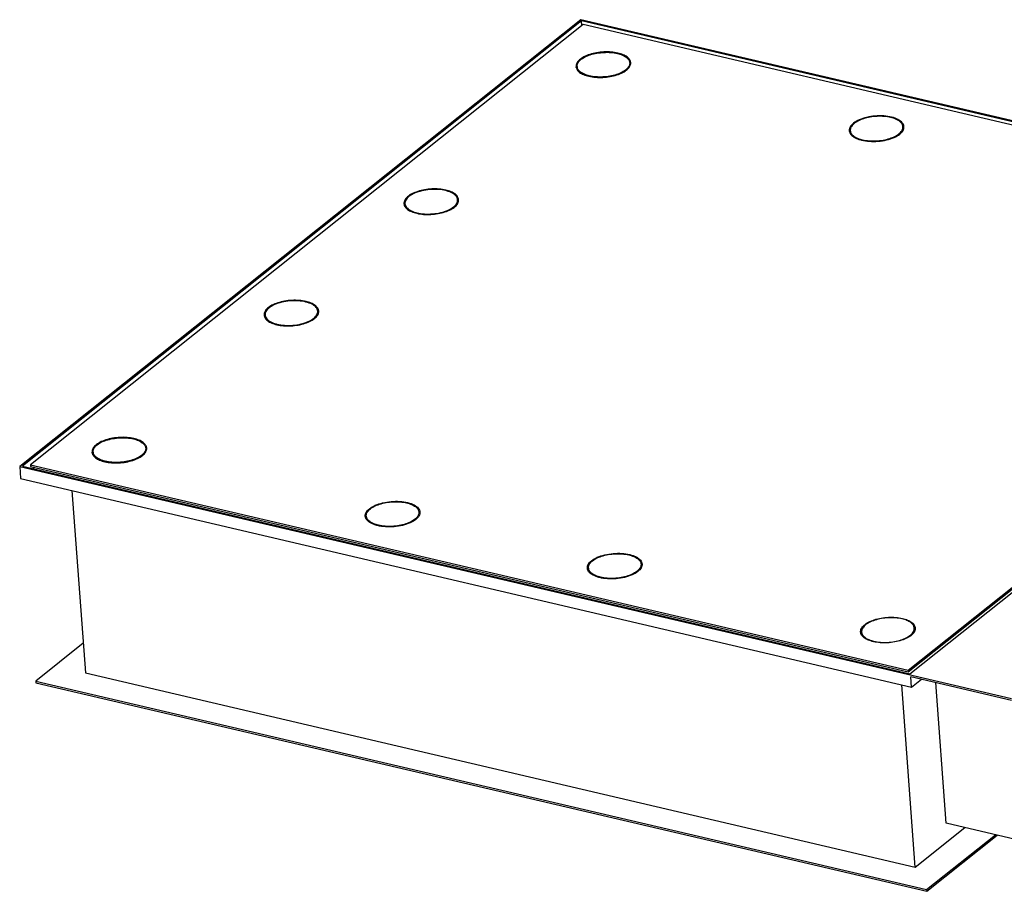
# Model space of a CAD drawing. Header units: millimetres. Extents: x 0 to 8400, y 0 to 5940.
# Tile 9 of 11: x 6416 to 7422, y 1845 to 2735. Entities that reach past the tile are written whole.
import ezdxf

# ---------------------------------------------------------------- set-up
doc = ezdxf.new("R2010")
doc.units = ezdxf.units.MM
doc.header["$LTSCALE"] = 462
doc.layers.get('0').update_dxf_attribs({"linetype": 'CONTINUOUS'})
doc.layers.add('_ACHSEN', color=7, linetype='CONTINUOUS')

msp = doc.modelspace()

# ---------------------------------------------------------------- linework, layer by layer
at = {"color": 7, "linetype": 'Continuous'}
for p, q in [((6988.901, 2735.322), (6415.702, 2278.721)), ((6989.526, 2734.08), (6418.454, 2279.172)), ((6991.402, 2730.352), (6426.71, 2280.527)), ((8002.118, 2498.064), (6988.901, 2735.322)), ((6989.893, 2729.151), (6989.526, 2734.08)), ((7896.355, 2521.734), (6989.526, 2734.08)), ((7888.099, 2520.379), (6991.402, 2730.352)), ((6985.11, 2687.34), (6985.241, 2685.572)), ((7038.96, 2691.356), (7039.092, 2689.587)), ((6809.44, 2545.531), (6809.308, 2547.299)), ((6863.291, 2549.547), (6863.159, 2551.315)), ((7323.408, 2070.554), (7888.099, 2520.379)), ((7323.54, 2068.786), (7888.231, 2518.61)), ((7325.284, 2066.826), (7896.355, 2521.734)), ((6720.39, 2435.714), (6720.258, 2437.482)), ((6666.539, 2431.698), (6666.407, 2433.466)), ((6544.456, 2297.441), (6544.588, 2295.673)), ((6490.606, 2293.425), (6490.738, 2291.657)), ((6415.702, 2278.721), (6416.625, 2266.344)), ((6415.702, 2278.721), (7428.919, 2041.462)), ((6418.454, 2279.172), (7325.284, 2066.826)), ((6426.71, 2280.527), (6426.842, 2278.759)), ((6426.71, 2280.527), (7323.408, 2070.554)), ((6426.842, 2278.759), (7323.54, 2068.786)), ((6430.862, 2277.818), (6429.357, 2276.619)), ((6416.625, 2266.344), (7326.832, 2053.207)), ((6469.079, 2254.061), (6482.966, 2067.838)), ((6769.769, 2228.056), (6769.9, 2226.288)), ((6823.619, 2232.072), (6823.751, 2230.304)), ((6996.687, 2174.92), (6996.819, 2173.152)), ((7050.537, 2178.936), (7050.669, 2177.168)), ((7329.832, 2111.798), (7329.7, 2113.566)), ((7275.981, 2107.782), (7275.85, 2109.55)), ((6480.699, 2098.234), (6432.051, 2059.482)), ((6482.966, 2067.838), (7330.691, 1869.332)), ((7323.408, 2070.554), (7323.54, 2068.786)), ((7429.051, 2039.694), (7326.041, 2063.816)), ((7326.832, 2053.207), (7326.041, 2063.816)), ((6432.051, 2059.482), (6432.183, 2057.714)), ((6432.051, 2059.482), (7342.258, 1846.345)), ((6432.183, 2057.714), (7342.39, 1844.577)), ((7330.691, 1869.332), (7316.804, 2055.555)), ((7326.832, 2053.207), (7336.944, 2061.262)), ((7362.274, 1914.158), (7351.559, 2057.84)), ((7496.525, 1882.721), (7362.274, 1914.158)), ((7330.691, 1869.332), (7381.354, 1909.69)), ((7342.258, 1846.345), (7412.595, 1902.374)), ((7342.39, 1844.577), (7414.412, 1901.949)), ((7342.258, 1846.345), (7342.39, 1844.577))]:
    msp.add_line(p, q, dxfattribs=at)
for points, knots in [([(6985.11, 2687.34), (6985.067, 2687.907), (6985.158, 2689.096), (6985.806, 2690.839), (6986.935, 2692.534), (6989.161, 2694.817), (6993.058, 2697.331), (6998.784, 2699.644), (7005.433, 2701.254), (7012.543, 2702.045), (7019.614, 2701.962), (7024.216, 2701.293), (7026.391, 2700.784)], [0, 0, 0, 0, 0.03598323, 0.07424107, 0.11653863, 0.16394452, 0.27519697, 0.40691159, 0.55343109, 0.70690674, 0.85860178, 1, 1, 1, 1]), ([(7026.391, 2700.784), (7028.121, 2700.379), (7031.267, 2699.413), (7034.769, 2697.55), (7036.847, 2695.759), (7037.966, 2694.375), (7038.702, 2692.903), (7038.922, 2691.864), (7038.96, 2691.356)], [0, 0, 0, 0, 0.31969263, 0.5899052, 0.70630359, 0.81152439, 0.90813688, 1, 1, 1, 1]), ([(6997.678, 2677.911), (6995.949, 2678.316), (6992.803, 2679.282), (6989.301, 2681.145), (6987.223, 2682.937), (6986.103, 2684.32), (6985.368, 2685.793), (6985.147, 2686.831), (6985.11, 2687.34)], [0, 0, 0, 0, 0.31969263, 0.5899052, 0.70630359, 0.81152439, 0.90813688, 1, 1, 1, 1]), ([(7038.96, 2691.356), (7039.002, 2690.789), (7038.912, 2689.6), (7038.263, 2687.856), (7037.134, 2686.162), (7034.909, 2683.879), (7031.011, 2681.364), (7025.286, 2679.051), (7018.636, 2677.441), (7011.526, 2676.65), (7004.455, 2676.734), (6999.853, 2677.402), (6997.678, 2677.911)], [0, 0, 0, 0, 0.03598323, 0.07424107, 0.11653863, 0.16394452, 0.27519697, 0.40691159, 0.55343109, 0.70690674, 0.85860178, 1, 1, 1, 1]), ([(6863.159, 2551.315), (6863.109, 2551.982), (6862.752, 2553.365), (6861.528, 2555.251), (6859.68, 2556.953), (6857.263, 2558.448), (6854.334, 2559.712), (6849.664, 2561.101), (6843.061, 2562.027), (6834.767, 2561.927), (6826.605, 2560.653), (6819.361, 2558.338), (6815.14, 2556.002), (6813.436, 2554.645)], [0, 0, 0, 0, 0.03631834, 0.07573167, 0.12043811, 0.17152726, 0.2292018, 0.29304174, 0.4353846, 0.58889517, 0.74164211, 0.88182562, 1, 1, 1, 1]), ([(6813.436, 2554.645), (6812.765, 2554.111), (6811.568, 2553.014), (6810.189, 2551.166), (6809.383, 2549.246), (6809.262, 2547.924), (6809.308, 2547.299)], [0, 0, 0, 0, 0.29428535, 0.55378838, 0.78502494, 1, 1, 1, 1]), ([(6809.308, 2547.299), (6809.358, 2546.631), (6809.715, 2545.249), (6810.939, 2543.363), (6812.787, 2541.661), (6815.203, 2540.166), (6818.133, 2538.902), (6822.803, 2537.512), (6829.406, 2536.587), (6837.699, 2536.687), (6845.862, 2537.961), (6853.106, 2540.276), (6857.327, 2542.611), (6859.031, 2543.969)], [0, 0, 0, 0, 0.03631834, 0.07573167, 0.12043811, 0.17152726, 0.2292018, 0.29304174, 0.4353846, 0.58889517, 0.74164211, 0.88182562, 1, 1, 1, 1]), ([(6859.031, 2543.969), (6859.702, 2544.503), (6860.899, 2545.599), (6862.278, 2547.448), (6863.083, 2549.368), (6863.205, 2550.69), (6863.159, 2551.315)], [0, 0, 0, 0, 0.29428535, 0.55378838, 0.78502494, 1, 1, 1, 1]), ([(6720.258, 2437.482), (6720.208, 2438.15), (6719.851, 2439.532), (6718.627, 2441.418), (6716.779, 2443.12), (6714.363, 2444.615), (6711.433, 2445.879), (6706.763, 2447.269), (6700.16, 2448.194), (6691.867, 2448.094), (6683.704, 2446.82), (6676.46, 2444.505), (6672.239, 2442.17), (6670.535, 2440.812)], [0, 0, 0, 0, 0.03631834, 0.07573167, 0.12043811, 0.17152726, 0.2292018, 0.29304174, 0.4353846, 0.58889517, 0.74164211, 0.88182562, 1, 1, 1, 1]), ([(6670.535, 2440.812), (6669.864, 2440.278), (6668.667, 2439.182), (6667.288, 2437.333), (6666.483, 2435.413), (6666.361, 2434.091), (6666.407, 2433.466)], [0, 0, 0, 0, 0.29428535, 0.55378838, 0.78502494, 1, 1, 1, 1]), ([(6716.13, 2430.136), (6716.801, 2430.67), (6717.998, 2431.767), (6719.377, 2433.615), (6720.183, 2435.535), (6720.304, 2436.857), (6720.258, 2437.482)], [0, 0, 0, 0, 0.29428535, 0.55378838, 0.78502494, 1, 1, 1, 1]), ([(6666.407, 2433.466), (6666.457, 2432.799), (6666.814, 2431.416), (6668.038, 2429.53), (6669.886, 2427.828), (6672.303, 2426.333), (6675.232, 2425.069), (6679.902, 2423.68), (6686.505, 2422.754), (6694.798, 2422.854), (6702.961, 2424.128), (6710.205, 2426.443), (6714.426, 2428.779), (6716.13, 2430.136)], [0, 0, 0, 0, 0.03631834, 0.07573167, 0.12043811, 0.17152726, 0.2292018, 0.29304174, 0.4353846, 0.58889517, 0.74164211, 0.88182562, 1, 1, 1, 1]), ([(6490.606, 2293.425), (6490.564, 2293.992), (6490.654, 2295.181), (6491.303, 2296.925), (6492.432, 2298.619), (6494.657, 2300.902), (6498.555, 2303.417), (6504.28, 2305.73), (6510.93, 2307.34), (6518.04, 2308.131), (6525.111, 2308.047), (6529.713, 2307.379), (6531.888, 2306.87)], [0, 0, 0, 0, 0.03598323, 0.07424107, 0.11653863, 0.16394452, 0.27519697, 0.40691159, 0.55343109, 0.70690674, 0.85860178, 1, 1, 1, 1]), ([(6531.888, 2306.87), (6533.617, 2306.465), (6536.763, 2305.499), (6540.265, 2303.636), (6542.343, 2301.844), (6543.463, 2300.461), (6544.198, 2298.988), (6544.419, 2297.95), (6544.456, 2297.441)], [0, 0, 0, 0, 0.31969263, 0.5899052, 0.70630359, 0.81152439, 0.90813688, 1, 1, 1, 1]), ([(6544.456, 2297.441), (6544.499, 2296.874), (6544.408, 2295.685), (6543.76, 2293.942), (6542.631, 2292.247), (6540.405, 2289.964), (6536.508, 2287.45), (6530.782, 2285.137), (6524.133, 2283.527), (6517.023, 2282.736), (6509.952, 2282.819), (6505.35, 2283.488), (6503.175, 2283.997)], [0, 0, 0, 0, 0.03598323, 0.07424107, 0.11653863, 0.16394452, 0.27519697, 0.40691159, 0.55343109, 0.70690674, 0.85860178, 1, 1, 1, 1]), ([(6503.175, 2283.997), (6501.445, 2284.402), (6498.299, 2285.368), (6494.797, 2287.231), (6492.719, 2289.022), (6491.6, 2290.406), (6490.864, 2291.878), (6490.644, 2292.917), (6490.606, 2293.425)], [0, 0, 0, 0, 0.31969263, 0.5899052, 0.70630359, 0.81152439, 0.90813688, 1, 1, 1, 1]), ([(6769.769, 2228.056), (6769.726, 2228.623), (6769.817, 2229.812), (6770.465, 2231.555), (6771.594, 2233.25), (6773.82, 2235.533), (6777.717, 2238.047), (6783.443, 2240.36), (6790.092, 2241.97), (6797.202, 2242.761), (6804.273, 2242.678), (6808.875, 2242.009), (6811.05, 2241.5)], [0, 0, 0, 0, 0.03598323, 0.07424107, 0.11653863, 0.16394452, 0.27519697, 0.40691159, 0.55343109, 0.70690674, 0.85860178, 1, 1, 1, 1]), ([(6811.05, 2241.5), (6812.78, 2241.095), (6815.926, 2240.129), (6819.428, 2238.266), (6821.506, 2236.475), (6822.625, 2235.091), (6823.361, 2233.619), (6823.581, 2232.581), (6823.619, 2232.072)], [0, 0, 0, 0, 0.31969263, 0.5899052, 0.70630359, 0.81152439, 0.90813688, 1, 1, 1, 1]), ([(6782.337, 2218.628), (6780.608, 2219.033), (6777.462, 2219.998), (6773.96, 2221.861), (6771.882, 2223.653), (6770.762, 2225.036), (6770.027, 2226.509), (6769.806, 2227.547), (6769.769, 2228.056)], [0, 0, 0, 0, 0.31969263, 0.5899052, 0.70630359, 0.81152439, 0.90813688, 1, 1, 1, 1]), ([(6823.619, 2232.072), (6823.661, 2231.505), (6823.571, 2230.316), (6822.922, 2228.572), (6821.793, 2226.878), (6819.568, 2224.595), (6815.67, 2222.08), (6809.945, 2219.768), (6803.295, 2218.157), (6796.185, 2217.366), (6789.114, 2217.45), (6784.512, 2218.118), (6782.337, 2218.628)], [0, 0, 0, 0, 0.03598323, 0.07424107, 0.11653863, 0.16394452, 0.27519697, 0.40691159, 0.55343109, 0.70690674, 0.85860178, 1, 1, 1, 1]), ([(6996.687, 2174.92), (6996.645, 2175.487), (6996.735, 2176.676), (6997.384, 2178.419), (6998.513, 2180.114), (7000.738, 2182.397), (7004.636, 2184.911), (7010.361, 2187.224), (7017.011, 2188.834), (7024.121, 2189.626), (7031.192, 2189.542), (7035.794, 2188.873), (7037.969, 2188.364)], [0, 0, 0, 0, 0.03598323, 0.07424107, 0.11653863, 0.16394452, 0.27519697, 0.40691159, 0.55343109, 0.70690674, 0.85860178, 1, 1, 1, 1]), ([(7037.969, 2188.364), (7039.698, 2187.959), (7042.844, 2186.993), (7046.346, 2185.13), (7048.424, 2183.339), (7049.544, 2181.956), (7050.279, 2180.483), (7050.5, 2179.445), (7050.537, 2178.936)], [0, 0, 0, 0, 0.31969263, 0.5899052, 0.70630359, 0.81152439, 0.90813688, 1, 1, 1, 1]), ([(7009.256, 2165.492), (7007.526, 2165.897), (7004.38, 2166.862), (7000.878, 2168.725), (6998.8, 2170.517), (6997.681, 2171.9), (6996.945, 2173.373), (6996.725, 2174.411), (6996.687, 2174.92)], [0, 0, 0, 0, 0.31969263, 0.5899052, 0.70630359, 0.81152439, 0.90813688, 1, 1, 1, 1]), ([(7050.537, 2178.936), (7050.58, 2178.369), (7050.489, 2177.18), (7049.841, 2175.436), (7048.712, 2173.742), (7046.486, 2171.459), (7042.589, 2168.944), (7036.863, 2166.632), (7030.214, 2165.021), (7023.104, 2164.23), (7016.033, 2164.314), (7011.431, 2164.982), (7009.256, 2165.492)], [0, 0, 0, 0, 0.03598323, 0.07424107, 0.11653863, 0.16394452, 0.27519697, 0.40691159, 0.55343109, 0.70690674, 0.85860178, 1, 1, 1, 1]), ([(7317.131, 2122.994), (7314.956, 2123.504), (7310.354, 2124.172), (7303.283, 2124.256), (7296.173, 2123.465), (7289.524, 2121.855), (7283.798, 2119.542), (7279.901, 2117.027), (7277.675, 2114.744), (7276.546, 2113.05), (7275.898, 2111.306), (7275.807, 2110.117), (7275.85, 2109.55)], [0, 0, 0, 0, 0.14139822, 0.29309326, 0.44656891, 0.59308841, 0.72480303, 0.83605548, 0.88346137, 0.92575893, 0.96401677, 1, 1, 1, 1]), ([(7329.7, 2113.566), (7329.662, 2114.075), (7329.442, 2115.113), (7328.706, 2116.586), (7327.587, 2117.969), (7325.509, 2119.761), (7322.007, 2121.624), (7318.861, 2122.59), (7317.131, 2122.994)], [0, 0, 0, 0, 0.09186312, 0.18847561, 0.29369641, 0.4100948, 0.68030737, 1, 1, 1, 1]), ([(7288.418, 2100.122), (7290.593, 2099.613), (7295.195, 2098.944), (7302.266, 2098.861), (7309.376, 2099.652), (7316.026, 2101.262), (7321.751, 2103.575), (7325.649, 2106.089), (7327.874, 2108.372), (7329.003, 2110.067), (7329.652, 2111.81), (7329.742, 2112.999), (7329.7, 2113.566)], [0, 0, 0, 0, 0.14139822, 0.29309326, 0.44656891, 0.59308841, 0.72480303, 0.83605548, 0.88346137, 0.92575893, 0.96401677, 1, 1, 1, 1]), ([(7275.85, 2109.55), (7275.887, 2109.041), (7276.108, 2108.003), (7276.843, 2106.531), (7277.963, 2105.147), (7280.041, 2103.356), (7283.543, 2101.493), (7286.689, 2100.527), (7288.418, 2100.122)], [0, 0, 0, 0, 0.09186312, 0.18847561, 0.29369641, 0.4100948, 0.68030737, 1, 1, 1, 1])]:
    msp.add_open_spline(points, degree=3, knots=knots, dxfattribs=at)
at = {"layer": '_ACHSEN', "color": 7, "linetype": 'Continuous'}
for p, q in [((7318.254, 2624.218), (7318.122, 2625.986)), ((7264.404, 2620.202), (7264.272, 2621.97))]:
    msp.add_line(p, q, dxfattribs=at)
for centre, radius, start, end in [((7031.297, 2687.714), 9.214, 36.074195, 40.927511), ((7031.297, 2687.714), 9.214, 36.074196, 40.927513), ((7310.459, 2622.345), 9.214, 36.074195, 40.927511), ((7310.459, 2622.345), 9.214, 36.074196, 40.927521), ((7324.618, 2111.381), 6.233, 12.722155, 16.363), ((7324.618, 2111.381), 6.233, 12.722167, 16.363)]:
    msp.add_arc(centre, radius, start, end, dxfattribs=at)
for points, knots in [([(7026.923, 2701.207), (7024.668, 2701.736), (7019.895, 2702.429), (7012.562, 2702.516), (7005.189, 2701.695), (6998.293, 2700.025), (6992.355, 2697.627), (6988.314, 2695.019), (6986.005, 2692.652), (6984.835, 2690.894), (6984.162, 2689.086), (6984.068, 2687.853), (6984.112, 2687.265)], [0, 0, 0, 0, 0.14139822, 0.29309326, 0.44656891, 0.59308841, 0.72480303, 0.83605549, 0.88346137, 0.92575893, 0.96401677, 1, 1, 1, 1]), ([(7039.957, 2691.43), (7039.918, 2691.958), (7039.69, 2693.034), (7038.927, 2694.562), (7037.766, 2695.996), (7035.611, 2697.854), (7031.979, 2699.786), (7028.716, 2700.787), (7026.923, 2701.207)], [0, 0, 0, 0, 0.09186311, 0.18847562, 0.2936964, 0.4100948, 0.68030737, 1, 1, 1, 1]), ([(6984.112, 2687.265), (6984.152, 2686.738), (6984.38, 2685.661), (6985.143, 2684.134), (6986.304, 2682.699), (6988.459, 2680.841), (6992.09, 2678.909), (6995.353, 2677.908), (6997.146, 2677.488)], [0, 0, 0, 0, 0.09186311, 0.18847562, 0.2936964, 0.4100948, 0.68030737, 1, 1, 1, 1]), ([(6984.243, 2686.375), (6984.263, 2686.663), (6984.435, 2687.873), (6984.947, 2689.019), (6985.443, 2689.804)], [0, 0, 0, 0, 0.23727528, 1, 1, 1, 1]), ([(6985.443, 2689.804), (6985.269, 2689.529), (6984.67, 2688.47), (6984.306, 2687.265), (6984.243, 2686.375)], [0, 0, 0, 0, 0.26740664, 1, 1, 1, 1]), ([(6997.146, 2677.488), (6999.402, 2676.96), (7004.175, 2676.266), (7011.508, 2676.18), (7018.881, 2677), (7025.777, 2678.67), (7031.714, 2681.068), (7035.756, 2683.676), (7038.064, 2686.044), (7039.235, 2687.801), (7039.907, 2689.609), (7040.001, 2690.842), (7039.957, 2691.43)], [0, 0, 0, 0, 0.14139822, 0.29309326, 0.44656891, 0.59308841, 0.72480303, 0.83605549, 0.88346137, 0.92575893, 0.96401677, 1, 1, 1, 1]), ([(7039.955, 2690.552), (7039.904, 2690.776), (7039.64, 2691.697), (7039.171, 2692.552), (7038.744, 2693.14)], [0, 0, 0, 0, 0.24064745, 1, 1, 1, 1]), ([(7038.756, 2687.119), (7038.826, 2687.322), (7039.062, 2688.122), (7039.138, 2688.971), (7039.092, 2689.587)], [0, 0, 0, 0, 0.25793478, 1, 1, 1, 1]), ([(6985.241, 2685.572), (6985.256, 2685.369), (6985.361, 2684.545), (6985.645, 2683.748), (6985.933, 2683.193)], [0, 0, 0, 0, 0.24541904, 1, 1, 1, 1]), ([(7305.554, 2635.414), (7303.379, 2635.924), (7298.777, 2636.592), (7291.706, 2636.676), (7284.596, 2635.885), (7277.946, 2634.274), (7272.221, 2631.962), (7268.323, 2629.447), (7266.098, 2627.164), (7264.969, 2625.469), (7264.32, 2623.726), (7264.23, 2622.537), (7264.272, 2621.97)], [0, 0, 0, 0, 0.14139822, 0.29309326, 0.44656891, 0.59308841, 0.72480303, 0.83605548, 0.88346137, 0.92575893, 0.96401677, 1, 1, 1, 1]), ([(7319.12, 2626.06), (7319.068, 2626.753), (7318.698, 2628.186), (7317.428, 2630.143), (7315.512, 2631.907), (7313.006, 2633.458), (7309.968, 2634.768), (7305.125, 2636.209), (7298.278, 2637.169), (7289.677, 2637.066), (7281.212, 2635.745), (7273.7, 2633.343), (7269.322, 2630.922), (7267.556, 2629.514)], [0, 0, 0, 0, 0.03631834, 0.07573167, 0.12043811, 0.17152726, 0.22920181, 0.29304175, 0.4353846, 0.58889517, 0.74164211, 0.88182562, 1, 1, 1, 1]), ([(7267.556, 2629.514), (7266.86, 2628.96), (7265.618, 2627.823), (7264.188, 2625.906), (7263.353, 2623.915), (7263.226, 2622.544), (7263.275, 2621.896)], [0, 0, 0, 0, 0.29428536, 0.55378838, 0.78502494, 1, 1, 1, 1]), ([(7276.841, 2612.542), (7279.016, 2612.033), (7283.618, 2611.364), (7290.689, 2611.28), (7297.799, 2612.071), (7304.448, 2613.682), (7310.174, 2615.994), (7314.071, 2618.509), (7316.297, 2620.792), (7317.426, 2622.487), (7318.074, 2624.23), (7318.165, 2625.419), (7318.122, 2625.986)], [0, 0, 0, 0, 0.14139822, 0.29309326, 0.44656891, 0.59308841, 0.72480303, 0.83605548, 0.88346137, 0.92575893, 0.96401677, 1, 1, 1, 1]), ([(7318.122, 2625.986), (7318.085, 2626.495), (7317.864, 2627.533), (7317.129, 2629.006), (7316.009, 2630.389), (7313.931, 2632.18), (7310.429, 2634.044), (7307.283, 2635.009), (7305.554, 2635.414)], [0, 0, 0, 0, 0.09186312, 0.18847561, 0.29369641, 0.4100948, 0.68030737, 1, 1, 1, 1]), ([(7314.839, 2618.442), (7315.535, 2618.996), (7316.776, 2620.133), (7318.206, 2622.05), (7319.042, 2624.042), (7319.168, 2625.412), (7319.12, 2626.06)], [0, 0, 0, 0, 0.29428536, 0.55378838, 0.78502494, 1, 1, 1, 1]), ([(7319.119, 2625.177), (7319.068, 2625.402), (7318.804, 2626.324), (7318.334, 2627.182), (7317.907, 2627.77)], [0, 0, 0, 0, 0.24064336, 1, 1, 1, 1]), ([(7263.275, 2621.896), (7263.326, 2621.204), (7263.697, 2619.77), (7264.966, 2617.814), (7266.882, 2616.049), (7269.388, 2614.499), (7272.426, 2613.188), (7277.269, 2611.747), (7284.117, 2610.787), (7292.717, 2610.89), (7301.183, 2612.211), (7308.694, 2614.613), (7313.072, 2617.035), (7314.839, 2618.442)], [0, 0, 0, 0, 0.03631834, 0.07573167, 0.12043811, 0.17152726, 0.22920181, 0.29304175, 0.4353846, 0.58889517, 0.74164211, 0.88182562, 1, 1, 1, 1]), ([(7264.608, 2624.439), (7264.268, 2623.901), (7263.711, 2622.799), (7263.446, 2621.587), (7263.405, 2621.002)], [0, 0, 0, 0, 0.52021413, 1, 1, 1, 1]), ([(7264.272, 2621.97), (7264.31, 2621.461), (7264.53, 2620.423), (7265.266, 2618.95), (7266.385, 2617.567), (7268.463, 2615.776), (7271.965, 2613.912), (7275.111, 2612.947), (7276.841, 2612.542)], [0, 0, 0, 0, 0.09186312, 0.18847561, 0.29369641, 0.4100948, 0.68030737, 1, 1, 1, 1]), ([(7264.404, 2620.202), (7264.419, 2619.999), (7264.524, 2619.176), (7264.808, 2618.379), (7265.096, 2617.823)], [0, 0, 0, 0, 0.24541908, 1, 1, 1, 1]), ([(7317.919, 2621.749), (7317.989, 2621.953), (7318.224, 2622.753), (7318.3, 2623.601), (7318.254, 2624.218)], [0, 0, 0, 0, 0.25793478, 1, 1, 1, 1]), ([(6851.122, 2561.167), (6848.866, 2561.695), (6844.094, 2562.388), (6836.761, 2562.475), (6829.387, 2561.655), (6822.491, 2559.984), (6816.554, 2557.586), (6812.512, 2554.978), (6810.204, 2552.611), (6809.033, 2550.854), (6808.361, 2549.045), (6808.267, 2547.812), (6808.311, 2547.225)], [0, 0, 0, 0, 0.14139822, 0.29309326, 0.44656891, 0.59308841, 0.72480303, 0.83605549, 0.88346137, 0.92575893, 0.96401677, 1, 1, 1, 1]), ([(6864.156, 2551.389), (6864.117, 2551.917), (6863.888, 2552.994), (6863.126, 2554.521), (6861.964, 2555.955), (6859.809, 2557.813), (6856.178, 2559.745), (6852.915, 2560.747), (6851.122, 2561.167)], [0, 0, 0, 0, 0.09186311, 0.18847562, 0.2936964, 0.4100948, 0.68030737, 1, 1, 1, 1]), ([(6808.311, 2547.225), (6808.35, 2546.697), (6808.579, 2545.62), (6809.341, 2544.093), (6810.502, 2542.658), (6812.658, 2540.801), (6816.289, 2538.868), (6819.552, 2537.867), (6821.345, 2537.447)], [0, 0, 0, 0, 0.09186311, 0.18847562, 0.2936964, 0.4100948, 0.68030737, 1, 1, 1, 1]), ([(6809.639, 2549.76), (6809.466, 2549.485), (6808.867, 2548.426), (6808.504, 2547.223), (6808.441, 2546.334)], [0, 0, 0, 0, 0.26737657, 1, 1, 1, 1]), ([(6809.639, 2549.76), (6809.466, 2549.485), (6808.867, 2548.426), (6808.504, 2547.223), (6808.441, 2546.334)], [0, 0, 0, 0, 0.26737655, 1, 1, 1, 1]), ([(6809.44, 2545.531), (6809.455, 2545.327), (6809.561, 2544.498), (6809.848, 2543.696), (6810.139, 2543.138)], [0, 0, 0, 0, 0.2453665, 1, 1, 1, 1]), ([(6821.345, 2537.447), (6823.601, 2536.919), (6828.373, 2536.226), (6835.706, 2536.139), (6843.079, 2536.959), (6849.975, 2538.629), (6855.913, 2541.028), (6859.955, 2543.635), (6862.263, 2546.003), (6863.433, 2547.76), (6864.106, 2549.568), (6864.2, 2550.801), (6864.156, 2551.389)], [0, 0, 0, 0, 0.14139822, 0.29309326, 0.44656891, 0.59308841, 0.72480303, 0.83605549, 0.88346137, 0.92575893, 0.96401677, 1, 1, 1, 1]), ([(6864.153, 2550.515), (6864.089, 2550.795), (6863.737, 2551.959), (6863.063, 2553.009), (6862.459, 2553.708)], [0, 0, 0, 0, 0.23726111, 1, 1, 1, 1]), ([(6862.956, 2547.082), (6863.026, 2547.285), (6863.26, 2548.083), (6863.336, 2548.931), (6863.291, 2549.547)], [0, 0, 0, 0, 0.25791501, 1, 1, 1, 1]), ([(6708.221, 2447.334), (6705.965, 2447.862), (6701.193, 2448.555), (6693.86, 2448.642), (6686.487, 2447.822), (6679.591, 2446.152), (6673.653, 2443.753), (6669.611, 2441.146), (6667.303, 2438.778), (6666.133, 2437.021), (6665.46, 2435.213), (6665.366, 2433.98), (6665.41, 2433.392)], [0, 0, 0, 0, 0.14139822, 0.29309326, 0.44656891, 0.59308841, 0.72480303, 0.83605549, 0.88346137, 0.92575893, 0.96401677, 1, 1, 1, 1]), ([(6721.255, 2437.556), (6721.216, 2438.084), (6720.987, 2439.161), (6720.225, 2440.688), (6719.064, 2442.122), (6716.908, 2443.98), (6713.277, 2445.913), (6710.014, 2446.914), (6708.221, 2447.334)], [0, 0, 0, 0, 0.09186311, 0.18847562, 0.2936964, 0.4100948, 0.68030737, 1, 1, 1, 1]), ([(6666.739, 2435.927), (6666.565, 2435.652), (6665.966, 2434.594), (6665.604, 2433.39), (6665.541, 2432.501)], [0, 0, 0, 0, 0.26737657, 1, 1, 1, 1]), ([(6666.739, 2435.927), (6666.565, 2435.652), (6665.966, 2434.594), (6665.604, 2433.39), (6665.541, 2432.501)], [0, 0, 0, 0, 0.26737655, 1, 1, 1, 1]), ([(6678.444, 2423.614), (6680.7, 2423.086), (6685.472, 2422.393), (6692.805, 2422.306), (6700.179, 2423.126), (6707.075, 2424.797), (6713.012, 2427.195), (6717.054, 2429.803), (6719.362, 2432.17), (6720.533, 2433.927), (6721.205, 2435.735), (6721.299, 2436.969), (6721.255, 2437.556)], [0, 0, 0, 0, 0.14139822, 0.29309326, 0.44656891, 0.59308841, 0.72480303, 0.83605549, 0.88346137, 0.92575893, 0.96401677, 1, 1, 1, 1]), ([(6721.252, 2436.682), (6721.188, 2436.963), (6720.836, 2438.126), (6720.163, 2439.176), (6719.558, 2439.875)], [0, 0, 0, 0, 0.23726111, 1, 1, 1, 1]), ([(6720.055, 2433.249), (6720.125, 2433.452), (6720.36, 2434.251), (6720.436, 2435.098), (6720.39, 2435.714)], [0, 0, 0, 0, 0.25791501, 1, 1, 1, 1]), ([(6665.41, 2433.392), (6665.449, 2432.864), (6665.678, 2431.787), (6666.44, 2430.26), (6667.602, 2428.826), (6669.757, 2426.968), (6673.388, 2425.036), (6676.651, 2424.034), (6678.444, 2423.614)], [0, 0, 0, 0, 0.09186311, 0.18847562, 0.2936964, 0.4100948, 0.68030737, 1, 1, 1, 1]), ([(6666.539, 2431.698), (6666.554, 2431.494), (6666.66, 2430.666), (6666.947, 2429.864), (6667.238, 2429.305)], [0, 0, 0, 0, 0.2453665, 1, 1, 1, 1]), ([(6532.42, 2307.293), (6530.164, 2307.821), (6525.391, 2308.515), (6518.058, 2308.601), (6510.685, 2307.781), (6503.789, 2306.111), (6497.852, 2303.713), (6493.81, 2301.105), (6491.502, 2298.737), (6490.331, 2296.98), (6489.659, 2295.172), (6489.565, 2293.939), (6489.609, 2293.351)], [0, 0, 0, 0, 0.14139822, 0.29309326, 0.44656891, 0.59308841, 0.72480303, 0.83605549, 0.88346137, 0.92575893, 0.96401677, 1, 1, 1, 1]), ([(6545.454, 2297.516), (6545.414, 2298.043), (6545.186, 2299.12), (6544.423, 2300.647), (6543.262, 2302.082), (6541.107, 2303.94), (6537.476, 2305.872), (6534.213, 2306.873), (6532.42, 2307.293)], [0, 0, 0, 0, 0.09186311, 0.18847562, 0.2936964, 0.4100948, 0.68030737, 1, 1, 1, 1]), ([(6489.739, 2292.46), (6489.76, 2292.749), (6489.931, 2293.959), (6490.443, 2295.105), (6490.94, 2295.89)], [0, 0, 0, 0, 0.23727528, 1, 1, 1, 1]), ([(6490.94, 2295.89), (6490.766, 2295.615), (6490.166, 2294.556), (6489.802, 2293.35), (6489.739, 2292.46)], [0, 0, 0, 0, 0.26740664, 1, 1, 1, 1]), ([(6502.643, 2283.574), (6504.898, 2283.045), (6509.671, 2282.352), (6517.004, 2282.265), (6524.377, 2283.086), (6531.273, 2284.756), (6537.211, 2287.154), (6541.252, 2289.762), (6543.561, 2292.129), (6544.731, 2293.887), (6545.404, 2295.695), (6545.498, 2296.928), (6545.454, 2297.516)], [0, 0, 0, 0, 0.14139822, 0.29309326, 0.44656891, 0.59308841, 0.72480303, 0.83605549, 0.88346137, 0.92575893, 0.96401677, 1, 1, 1, 1]), ([(6545.45, 2296.645), (6545.386, 2296.924), (6545.035, 2298.085), (6544.362, 2299.133), (6543.759, 2299.831)], [0, 0, 0, 0, 0.23727981, 1, 1, 1, 1]), ([(6544.253, 2293.205), (6544.323, 2293.408), (6544.558, 2294.208), (6544.634, 2295.056), (6544.588, 2295.673)], [0, 0, 0, 0, 0.25793479, 1, 1, 1, 1]), ([(6489.609, 2293.351), (6489.648, 2292.823), (6489.876, 2291.747), (6490.639, 2290.219), (6491.8, 2288.785), (6493.955, 2286.927), (6497.587, 2284.995), (6500.85, 2283.994), (6502.643, 2283.574)], [0, 0, 0, 0, 0.09186311, 0.18847562, 0.2936964, 0.4100948, 0.68030737, 1, 1, 1, 1]), ([(6490.738, 2291.657), (6490.753, 2291.455), (6490.858, 2290.631), (6491.142, 2289.834), (6491.43, 2289.278)], [0, 0, 0, 0, 0.24541907, 1, 1, 1, 1]), ([(6768.771, 2227.982), (6768.723, 2228.63), (6768.849, 2230), (6769.685, 2231.992), (6771.115, 2233.909), (6772.356, 2235.045), (6773.052, 2235.6)], [0, 0, 0, 0, 0.21497506, 0.44621162, 0.70571464, 1, 1, 1, 1]), ([(6773.052, 2235.6), (6774.819, 2237.007), (6779.197, 2239.429), (6786.708, 2241.83), (6795.174, 2243.151), (6803.774, 2243.255), (6810.622, 2242.295), (6815.465, 2240.854), (6818.503, 2239.543), (6821.009, 2237.993), (6822.925, 2236.228), (6824.194, 2234.272), (6824.565, 2232.838), (6824.616, 2232.146)], [0, 0, 0, 0, 0.11817438, 0.25835789, 0.41110483, 0.5646154, 0.70695825, 0.77079819, 0.82847274, 0.87956189, 0.92426833, 0.96368166, 1, 1, 1, 1]), ([(6822.93, 2234.452), (6823.141, 2234.208), (6823.883, 2233.258), (6824.417, 2232.133), (6824.613, 2231.272)], [0, 0, 0, 0, 0.26723814, 1, 1, 1, 1]), ([(6820.335, 2224.528), (6818.569, 2223.12), (6814.191, 2220.699), (6806.679, 2218.297), (6798.214, 2216.976), (6789.613, 2216.872), (6782.766, 2217.832), (6777.923, 2219.274), (6774.885, 2220.584), (6772.379, 2222.134), (6770.463, 2223.899), (6769.193, 2225.856), (6768.823, 2227.289), (6768.771, 2227.982)], [0, 0, 0, 0, 0.11817438, 0.25835789, 0.41110483, 0.5646154, 0.70695825, 0.77079819, 0.82847274, 0.87956189, 0.92426833, 0.96368166, 1, 1, 1, 1]), ([(6768.903, 2227.102), (6768.924, 2227.389), (6769.096, 2228.595), (6769.607, 2229.736), (6770.102, 2230.52)], [0, 0, 0, 0, 0.23728755, 1, 1, 1, 1]), ([(6769.9, 2226.288), (6769.915, 2226.085), (6770.02, 2225.262), (6770.304, 2224.464), (6770.592, 2223.909)], [0, 0, 0, 0, 0.24541906, 1, 1, 1, 1]), ([(6824.616, 2232.146), (6824.665, 2231.498), (6824.538, 2230.127), (6823.703, 2228.136), (6822.273, 2226.219), (6821.031, 2225.082), (6820.335, 2224.528)], [0, 0, 0, 0, 0.21497506, 0.44621162, 0.70571464, 1, 1, 1, 1]), ([(6823.415, 2227.835), (6823.485, 2228.039), (6823.721, 2228.838), (6823.797, 2229.687), (6823.751, 2230.304)], [0, 0, 0, 0, 0.25793479, 1, 1, 1, 1]), ([(6999.971, 2182.464), (7001.737, 2183.871), (7006.115, 2186.293), (7013.627, 2188.694), (7022.092, 2190.016), (7030.693, 2190.119), (7037.54, 2189.159), (7042.383, 2187.718), (7045.421, 2186.407), (7047.927, 2184.857), (7049.843, 2183.092), (7051.113, 2181.136), (7051.483, 2179.702), (7051.535, 2179.01)], [0, 0, 0, 0, 0.11817438, 0.25835789, 0.41110483, 0.5646154, 0.70695825, 0.77079819, 0.82847274, 0.87956189, 0.92426833, 0.96368166, 1, 1, 1, 1]), ([(6995.69, 2174.846), (6995.641, 2175.494), (6995.768, 2176.864), (6996.603, 2178.856), (6998.033, 2180.773), (6999.275, 2181.909), (6999.971, 2182.464)], [0, 0, 0, 0, 0.21497506, 0.44621162, 0.70571464, 1, 1, 1, 1]), ([(7047.254, 2171.392), (7045.487, 2169.984), (7041.109, 2167.563), (7033.598, 2165.161), (7025.132, 2163.84), (7016.532, 2163.736), (7009.684, 2164.696), (7004.841, 2166.138), (7001.803, 2167.448), (6999.297, 2168.998), (6997.381, 2170.763), (6996.112, 2172.72), (6995.741, 2174.153), (6995.69, 2174.846)], [0, 0, 0, 0, 0.11817438, 0.25835789, 0.41110483, 0.5646154, 0.70695825, 0.77079819, 0.82847274, 0.87956189, 0.92426833, 0.96368166, 1, 1, 1, 1]), ([(6995.821, 2173.966), (6995.842, 2174.253), (6996.015, 2175.459), (6996.525, 2176.601), (6997.02, 2177.384)], [0, 0, 0, 0, 0.23728755, 1, 1, 1, 1]), ([(6996.819, 2173.152), (6996.834, 2172.949), (6996.939, 2172.126), (6997.223, 2171.328), (6997.511, 2170.773)], [0, 0, 0, 0, 0.24541906, 1, 1, 1, 1]), ([(7051.535, 2179.01), (7051.583, 2178.362), (7051.457, 2176.991), (7050.621, 2175), (7049.191, 2173.083), (7047.95, 2171.946), (7047.254, 2171.392)], [0, 0, 0, 0, 0.21497506, 0.44621162, 0.70571464, 1, 1, 1, 1]), ([(7049.849, 2181.316), (7050.059, 2181.072), (7050.801, 2180.122), (7051.336, 2178.997), (7051.532, 2178.136)], [0, 0, 0, 0, 0.26723814, 1, 1, 1, 1]), ([(7050.334, 2174.699), (7050.404, 2174.903), (7050.639, 2175.702), (7050.715, 2176.551), (7050.669, 2177.168)], [0, 0, 0, 0, 0.25793479, 1, 1, 1, 1]), ([(7274.852, 2109.476), (7274.808, 2110.064), (7274.902, 2111.297), (7275.575, 2113.105), (7276.745, 2114.862), (7279.054, 2117.23), (7283.095, 2119.838), (7289.033, 2122.236), (7295.929, 2123.906), (7303.302, 2124.726), (7310.635, 2124.639), (7315.408, 2123.946), (7317.663, 2123.418)], [0, 0, 0, 0, 0.03598323, 0.07424107, 0.11653863, 0.16394451, 0.27519697, 0.40691159, 0.55343109, 0.70690674, 0.85860178, 1, 1, 1, 1]), ([(7317.663, 2123.418), (7319.456, 2122.998), (7322.719, 2121.997), (7326.351, 2120.064), (7328.506, 2118.207), (7329.667, 2116.772), (7330.43, 2115.245), (7330.658, 2114.168), (7330.697, 2113.641)], [0, 0, 0, 0, 0.31969263, 0.5899052, 0.7063036, 0.81152438, 0.90813689, 1, 1, 1, 1]), ([(7330.697, 2113.641), (7330.741, 2113.053), (7330.647, 2111.82), (7329.975, 2110.012), (7328.804, 2108.254), (7326.496, 2105.887), (7322.454, 2103.279), (7316.517, 2100.881), (7309.621, 2099.211), (7302.248, 2098.39), (7294.915, 2098.477), (7290.142, 2099.17), (7287.886, 2099.698)], [0, 0, 0, 0, 0.03598323, 0.07424107, 0.11653863, 0.16394451, 0.27519697, 0.40691159, 0.55343109, 0.70690674, 0.85860178, 1, 1, 1, 1]), ([(7329.008, 2115.949), (7329.196, 2115.732), (7329.866, 2114.884), (7330.374, 2113.899), (7330.598, 2113.137)], [0, 0, 0, 0, 0.26573429, 1, 1, 1, 1]), ([(7287.886, 2099.698), (7286.093, 2100.118), (7282.83, 2101.12), (7279.199, 2103.052), (7277.044, 2104.91), (7275.883, 2106.344), (7275.12, 2107.872), (7274.892, 2108.948), (7274.852, 2109.476)], [0, 0, 0, 0, 0.31969263, 0.5899052, 0.7063036, 0.81152438, 0.90813689, 1, 1, 1, 1]), ([(7274.984, 2108.606), (7275.006, 2108.893), (7275.18, 2110.098), (7275.692, 2111.239), (7276.187, 2112.021)], [0, 0, 0, 0, 0.23725578, 1, 1, 1, 1]), ([(7275.981, 2107.782), (7275.997, 2107.579), (7276.101, 2106.756), (7276.385, 2105.959), (7276.673, 2105.403)], [0, 0, 0, 0, 0.24541906, 1, 1, 1, 1]), ([(7329.496, 2109.33), (7329.566, 2109.533), (7329.802, 2110.333), (7329.878, 2111.181), (7329.832, 2111.798)], [0, 0, 0, 0, 0.25793479, 1, 1, 1, 1])]:
    msp.add_open_spline(points, degree=3, knots=knots, dxfattribs=at)

doc.saveas('drawing.dxf')
